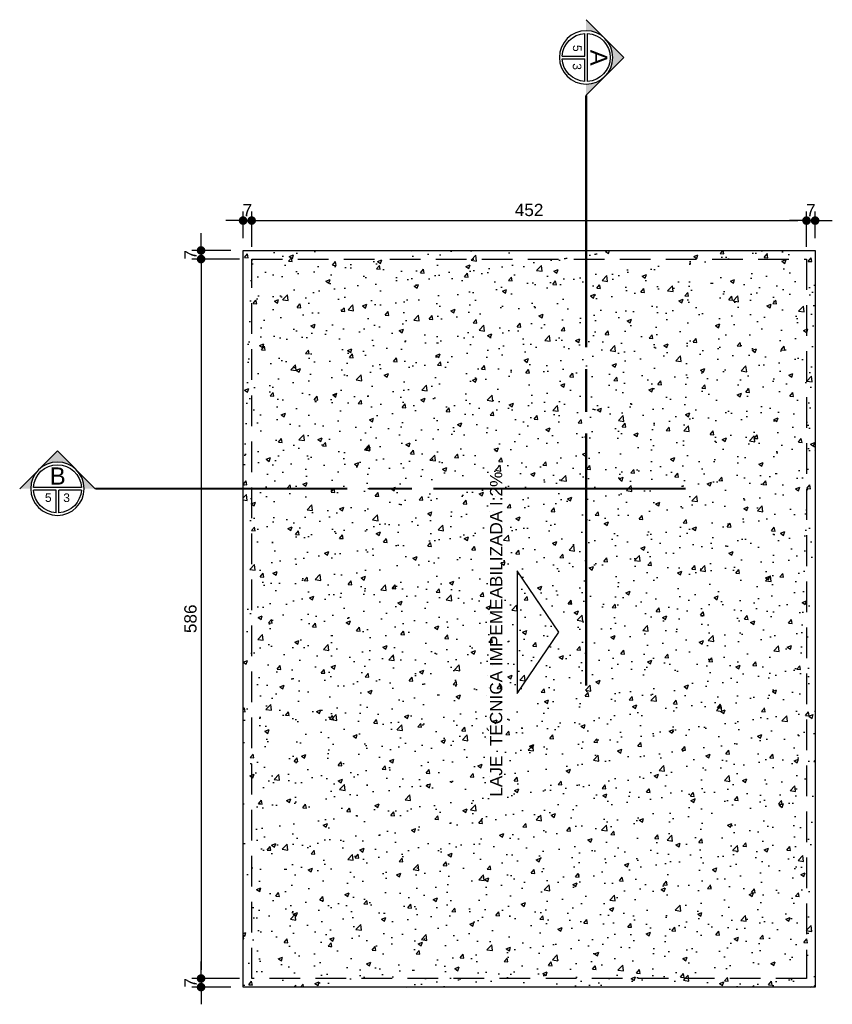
# Model space of a CAD drawing. Header units: metres. Extents: x -44 to 208, y -13 to 238.
# Tile 118 of 154: x 77.92 to 84.54, y 188.97 to 196.99. Entities that reach past the tile are written whole.
import ezdxf
from ezdxf.enums import TextEntityAlignment as Align

# ---------------------------------------------------------------- set-up
doc = ezdxf.new("R2010")
doc.units = ezdxf.units.M
doc.header["$MEASUREMENT"] = 0
doc.linetypes.add('HIDDEN', pattern=[0.375, 0.25, -0.125])
for name, color, linetype in [('CTA-GER', 35, 'Continuous'), ('HTC-PIS', 8, 'Continuous'), ('PRJ-GER', 1, 'HIDDEN'), ('SMB-GER', 9, 'Continuous'), ('TXT-ESP', 40, 'Continuous')]:
    doc.layers.add(name, color=color, linetype=linetype)
doc.layers.add('VIS-V03', color=4, linetype='Continuous', lineweight=25)
doc.styles.add('ARIAL', font='arial.ttf')
doc.styles.add('Griffe', font='arial.ttf')
doc.styles.add('Texto Cota', font='arial.ttf')
doc.dimstyles.new('ARQ-1-50', dxfattribs={"dimscale": 0, "dimtxt": 0.1, "dimasz": 0.07, "dimexe": 0.075, "dimexo": 0.1, "dimgap": 0.035, "dimtad": 1, "dimdec": 0, "dimlfac": 100, "dimzin": 1, "dimdsep": 46, "dimtxsty": 'Texto Cota', "dimblk": 'DOT', "dimcen": 0.1, "dimclrd": 256, "dimclre": 256, "dimclrt": 15, "dimaunit": 1, "dimadec": 0, "dimazin": 0, "dimtfac": 1.8, "dimtdec": 0, "dimtix": 1, "dimtmove": 2, "dimatfit": 1, "dimldrblk": 'DOT', "dimfxl": 1, "dimtolj": 1, "dimtzin": 4, "dimlwd": -1, "dimarcsym": 0})

# ---------------------------------------------------------------- blocks, each defined once
blk = doc.blocks.new('_DOT')
at = {"color": 0, "linetype": 'ByBlock'}
blk.add_line((-0.5, 0), (-1, 0), dxfattribs=at)
at = {"color": 0, "linetype": 'ByBlock', "const_width": 0.5}
blk.add_lwpolyline([(-0.25, 0, 1), (0.25, 0, 1)], format="xyb", close=True, dxfattribs=at)
blk = doc.blocks.new('*D4414')
at = {"layer": 'CTA-GER', "lineweight": -2, "transparency": 16777216}
for p, q in [((79.7402, 195.2141), (79.7402, 195.4324)), ((79.8102, 195.1441), (79.8102, 195.4324))]:
    blk.add_line(p, q, dxfattribs=at)
at = {"layer": 'CTA-GER', "transparency": 16777216}
for p, q in [((79.6702, 195.3574), (79.6002, 195.3574)), ((79.7402, 195.3574), (79.8102, 195.3574)), ((79.8802, 195.3574), (79.9502, 195.3574))]:
    blk.add_line(p, q, dxfattribs=at)
at = {"layer": 'Defpoints', "color": 0, "transparency": 16777216}
for p in [(79.8102, 195.3574), (79.7402, 195.1141), (79.8102, 195.0441)]:
    blk.add_point(p, dxfattribs=at)
at = {"layer": 'CTA-GER', "transparency": 16777216, "xscale": 0.07, "yscale": 0.07, "zscale": 0.07}
blk.add_blockref('_DOT', (79.7402, 195.3574), dxfattribs=at)
at = {"layer": 'CTA-GER', "transparency": 16777216, "xscale": 0.07, "yscale": 0.07, "zscale": 0.07, "rotation": 180}
blk.add_blockref('_DOT', (79.8102, 195.3574), dxfattribs=at)
at = {"layer": 'CTA-GER', "color": 15, "transparency": 16777216, "insert": (79.7752, 195.4424), "char_height": 0.1, "attachment_point": 5, "style": 'Texto Cota'}
blk.add_mtext('\\A1;7', dxfattribs=at)
blk = doc.blocks.new('*D4415')
at = {"layer": 'CTA-GER', "lineweight": -2, "transparency": 16777216}
for p, q in [((79.8102, 195.1441), (79.8102, 195.4324)), ((84.3302, 195.1441), (84.3302, 195.4324))]:
    blk.add_line(p, q, dxfattribs=at)
at = {"layer": 'CTA-GER', "transparency": 16777216}
blk.add_line((79.8802, 195.3574), (84.2602, 195.3574), dxfattribs=at)
at = {"layer": 'Defpoints', "color": 0, "transparency": 16777216}
for p in [(84.3302, 195.3574), (79.8102, 195.0441), (84.3302, 195.0441)]:
    blk.add_point(p, dxfattribs=at)
at = {"layer": 'CTA-GER', "transparency": 16777216, "xscale": 0.07, "yscale": 0.07, "zscale": 0.07, "rotation": 180}
blk.add_blockref('_DOT', (79.8102, 195.3574), dxfattribs=at)
at = {"layer": 'CTA-GER', "transparency": 16777216, "xscale": 0.07, "yscale": 0.07, "zscale": 0.07}
blk.add_blockref('_DOT', (84.3302, 195.3574), dxfattribs=at)
at = {"layer": 'CTA-GER', "color": 15, "transparency": 16777216, "insert": (82.0702, 195.4435), "char_height": 0.1, "attachment_point": 5, "style": 'Texto Cota'}
blk.add_mtext('\\A1;452', dxfattribs=at)
blk = doc.blocks.new('*D4416')
at = {"layer": 'CTA-GER', "lineweight": -2, "transparency": 16777216}
for p, q in [((84.3302, 195.1441), (84.3302, 195.4324)), ((84.4002, 195.2141), (84.4002, 195.4324))]:
    blk.add_line(p, q, dxfattribs=at)
at = {"layer": 'CTA-GER', "transparency": 16777216}
for p, q in [((84.2602, 195.3574), (84.1902, 195.3574)), ((84.3302, 195.3574), (84.4002, 195.3574)), ((84.4702, 195.3574), (84.5402, 195.3574))]:
    blk.add_line(p, q, dxfattribs=at)
at = {"layer": 'Defpoints', "color": 0, "transparency": 16777216}
for p in [(84.4002, 195.3574), (84.3302, 195.0441), (84.4002, 195.1141)]:
    blk.add_point(p, dxfattribs=at)
at = {"layer": 'CTA-GER', "transparency": 16777216, "xscale": 0.07, "yscale": 0.07, "zscale": 0.07}
blk.add_blockref('_DOT', (84.3302, 195.3574), dxfattribs=at)
at = {"layer": 'CTA-GER', "transparency": 16777216, "xscale": 0.07, "yscale": 0.07, "zscale": 0.07, "rotation": 180}
blk.add_blockref('_DOT', (84.4002, 195.3574), dxfattribs=at)
at = {"layer": 'CTA-GER', "color": 15, "transparency": 16777216, "insert": (84.3652, 195.4424), "char_height": 0.1, "attachment_point": 5, "style": 'Texto Cota'}
blk.add_mtext('\\A1;7', dxfattribs=at)
blk = doc.blocks.new('*D4417')
at = {"layer": 'CTA-GER', "transparency": 16777216}
for p, q in [((79.3979, 195.1841), (79.3979, 195.2541)), ((79.3979, 195.1141), (79.3979, 195.0441)), ((79.3979, 194.9741), (79.3979, 194.9041))]:
    blk.add_line(p, q, dxfattribs=at)
at = {"layer": 'CTA-GER', "lineweight": -2, "transparency": 16777216}
for p, q in [((79.6402, 195.1141), (79.3229, 195.1141)), ((79.7102, 195.0441), (79.3229, 195.0441))]:
    blk.add_line(p, q, dxfattribs=at)
at = {"layer": 'Defpoints', "color": 0, "transparency": 16777216}
for p in [(79.3979, 195.0441), (79.7402, 195.1141), (79.8102, 195.0441)]:
    blk.add_point(p, dxfattribs=at)
at = {"layer": 'CTA-GER', "transparency": 16777216, "xscale": 0.07, "yscale": 0.07, "zscale": 0.07}
for p, rotation in [((79.3979, 195.1141), 270), ((79.3979, 195.0441), 90)]:
    blk.add_blockref('_DOT', p, dxfattribs=dict(at, rotation=rotation))
at = {"layer": 'CTA-GER', "color": 15, "transparency": 16777216, "insert": (79.3129, 195.0791), "char_height": 0.1, "attachment_point": 5, "rotation": 90, "style": 'Texto Cota'}
blk.add_mtext('\\A1;7', dxfattribs=at)
blk = doc.blocks.new('*D4418')
at = {"layer": 'CTA-GER', "lineweight": -2, "transparency": 16777216}
for p, q in [((79.7102, 195.0441), (79.3229, 195.0441)), ((79.7102, 189.1841), (79.3229, 189.1841))]:
    blk.add_line(p, q, dxfattribs=at)
at = {"layer": 'CTA-GER', "transparency": 16777216}
blk.add_line((79.3979, 194.9741), (79.3979, 189.2541), dxfattribs=at)
at = {"layer": 'Defpoints', "color": 0, "transparency": 16777216}
for p in [(79.8102, 195.0441), (79.3979, 189.1841), (79.8102, 189.1841)]:
    blk.add_point(p, dxfattribs=at)
at = {"layer": 'CTA-GER', "transparency": 16777216, "xscale": 0.07, "yscale": 0.07, "zscale": 0.07}
for p, rotation in [((79.3979, 195.0441), 90), ((79.3979, 189.1841), 270)]:
    blk.add_blockref('_DOT', p, dxfattribs=dict(at, rotation=rotation))
at = {"layer": 'CTA-GER', "color": 15, "transparency": 16777216, "insert": (79.3119, 192.1141), "char_height": 0.1, "attachment_point": 5, "rotation": 90, "style": 'Texto Cota'}
blk.add_mtext('\\A1;586', dxfattribs=at)
blk = doc.blocks.new('*D4419')
at = {"layer": 'CTA-GER', "transparency": 16777216}
for p, q in [((79.3979, 189.2541), (79.3979, 189.3241)), ((79.3979, 189.1841), (79.3979, 189.1141)), ((79.3979, 189.0441), (79.3979, 188.9741))]:
    blk.add_line(p, q, dxfattribs=at)
at = {"layer": 'CTA-GER', "lineweight": -2, "transparency": 16777216}
for p, q in [((79.7102, 189.1841), (79.3229, 189.1841)), ((79.6402, 189.1141), (79.3229, 189.1141))]:
    blk.add_line(p, q, dxfattribs=at)
at = {"layer": 'Defpoints', "color": 0, "transparency": 16777216}
for p in [(79.3979, 189.1141), (79.7402, 189.1141), (79.8102, 189.1841)]:
    blk.add_point(p, dxfattribs=at)
at = {"layer": 'CTA-GER', "transparency": 16777216, "xscale": 0.07, "yscale": 0.07, "zscale": 0.07}
for p, rotation in [((79.3979, 189.1841), 270), ((79.3979, 189.1141), 90)]:
    blk.add_blockref('_DOT', p, dxfattribs=dict(at, rotation=rotation))
at = {"layer": 'CTA-GER', "color": 15, "transparency": 16777216, "insert": (79.3129, 189.1491), "char_height": 0.1, "attachment_point": 5, "rotation": 90, "style": 'Texto Cota'}
blk.add_mtext('\\A1;7', dxfattribs=at)
blk = doc.blocks.new('Corte dir-cima')
h = blk.add_hatch(color=256)
h.dxf.hatch_style = 1
h.paths.add_polyline_path([(8.189, 0.439), (7.75, 0.879), (7.311, 0.439, -0.414214)])
h = blk.add_hatch(color=256)
h.dxf.hatch_style = 1
h.paths.add_polyline_path([(7.311, 0.439, 0.198912), (7.129, 0), (6.871, 0)])
h = blk.add_hatch(color=256)
h.dxf.hatch_style = 1
h.paths.add_polyline_path([(8.189, 0.439), (8.629, 0), (8.371, 0, 0.198912)])
for p, q in [((6.871, 0), (7.75, 0.879)), ((8.629, 0), (7.75, 0.879)), ((7.192, 0.031), (8.308, 0.031)), ((7.129, -0.031), (7.129, -0.031)), ((7.192, -0.031), (7.719, -0.031)), ((7.719, -0.559), (7.719, -0.031)), ((7.781, -0.031), (8.308, -0.031)), ((7.781, -0.559), (7.781, -0.031))]:
    blk.add_line(p, q)
at = {"const_width": 0.05}
for points in [[(-6.871, 0), (-1, 0)], [(-0.5, 0), (0.5, 0)], [(1, 0), (6.871, 0)]]:
    blk.add_lwpolyline(points, dxfattribs=at)
blk.add_circle((7.75, 0), 0.621)
for start, end in [(3.1847, 176.8153), (183.1847, 266.8153), (273.1847, 356.8153)]:
    blk.add_arc((7.75, 0), 0.559, start, end)
at = {"style": 'Griffe'}
for tag, height, p in [('A', 0.4, (7.75, 0.295)), ('B', 0.2, (7.537, -0.213)), ('C', 0.2, (7.963, -0.213))]:
    blk.add_attdef(tag, text='', height=height, dxfattribs=at).set_placement(p, align=Align.MIDDLE_CENTER)

msp = doc.modelspace()

# ---------------------------------------------------------------- hatches: boundary and pattern name
at = {"layer": 'HTC-PIS'}
h = msp.add_hatch(dxfattribs=at)
h.set_pattern_fill('AR-CONC', color=256, scale=0.05)
h.set_pattern_definition([(50, (0, 0), (0.3586301, -0.03137607), [0.0375, -0.4125]), (355, (0, 0), (-0.06937567, 0.37609607), [0.03, -0.33]), (100.45144, (0.0299, -0.0026), (0.2892544, 0.34472), [0.0318701, -0.35057106]), (46.1842, (0, 0.1), (0.5336207, -0.0827596), [0.05625, -0.61875]), (96.63564, (0.04447, 0.0931), (0.467331, 0.4870593), [0.0478052, -0.5258569]), (351.18416, (0, 0.1), (0.467331, 0.4870593), [0.045, -0.495]), (21, (0.05, 0.075), (0.29845353, -0.20130945), [0.0375, -0.4125]), (326, (0.05, 0.075), (0.12165767, 0.362575), [0.03, -0.33]), (71.45144, (0.07487, 0.05822), (0.4201112, 0.1612656), [0.0318701, -0.35057106]), (37.5, (0, 0), (0.00607993, 0.16644693), [0, -0.326, 0, -0.335, 0, -0.33125]), (7.5, (0, 0), (0.13153477, 0.19720586), [0, -0.191, 0, -0.3185, 0, -0.12625]), (327.5, (-0.1115, 0), (0.26691122, -0.01127744), [0, -0.125, 0, -0.39, 0, -0.5175]), (317.5, (-0.1615, 0), (0.29159308, 0.0500525), [0, -0.1625, 0, -0.259, 0, -0.3675])])
h.paths.add_polyline_path([(79.7402, 195.1141), (84.4002, 195.1141), (84.4002, 189.1141), (79.7402, 189.1141)])

# ---------------------------------------------------------------- linework, layer by layer
at = {"layer": 'PRJ-GER'}
msp.add_lwpolyline([(79.8102, 195.0441), (84.3302, 195.0441), (84.3302, 189.1841), (79.8102, 189.1841)], close=True, dxfattribs=at)
at = {"layer": 'TXT-ESP'}
msp.add_lwpolyline([(81.9732, 191.5052), (82.3137, 192.0052), (81.9732, 192.5052)], close=True, dxfattribs=at)
at = {"layer": 'VIS-V03'}
msp.add_lwpolyline([(79.7402, 195.1141), (84.4002, 195.1141), (84.4002, 189.1141), (79.7402, 189.1141)], close=True, dxfattribs=at)

# ---------------------------------------------------------------- block references
at = {"layer": 'SMB-GER'}
ref = msp.add_blockref('Corte dir-cima', (82.5348, 193.9738), dxfattribs=dict(at, xscale=-0.35, yscale=0.35, zscale=0.35, rotation=270))
ref.add_attrib('A', 'A', dxfattribs={"layer": '0', "height": 0.14, "rotation": 90, "style": 'Griffe', "text_generation_flag": 6}).set_placement((82.6381, 196.6842), align=Align.MIDDLE_CENTER)
ref.add_attrib('B', '3', dxfattribs={"layer": '0', "height": 0.07, "rotation": 90, "style": 'Griffe', "text_generation_flag": 6}).set_placement((82.4611, 196.6116), align=Align.MIDDLE_CENTER)
ref.add_attrib('C', '5', dxfattribs={"layer": '0', "height": 0.07, "rotation": 90, "style": 'Griffe', "text_generation_flag": 6}).set_placement((82.4623, 196.7609), align=Align.MIDDLE_CENTER)
ref = msp.add_blockref('Corte dir-cima', (80.9405, 193.1738), dxfattribs=dict(at, xscale=-0.35, yscale=0.35, zscale=0.35))
ref.add_attrib('A', 'B', dxfattribs={"layer": '0', "height": 0.14, "rotation": 180, "style": 'Griffe', "text_generation_flag": 6}).set_placement((78.23, 193.2771), align=Align.MIDDLE_CENTER)
ref.add_attrib('B', '3', dxfattribs={"layer": '0', "height": 0.07, "rotation": 180, "style": 'Griffe', "text_generation_flag": 6}).set_placement((78.3026, 193.1001), align=Align.MIDDLE_CENTER)
ref.add_attrib('C', '5', dxfattribs={"layer": '0', "height": 0.07, "rotation": 180, "style": 'Griffe', "text_generation_flag": 6}).set_placement((78.1534, 193.1013), align=Align.MIDDLE_CENTER)

# ---------------------------------------------------------------- texts
at = {"layer": 'TXT-ESP', "insert": (81.7513, 193.3121), "char_height": 0.1, "width": 2.974864, "attachment_point": 3, "rotation": 90, "style": 'ARIAL'}
msp.add_mtext('LAJE  TÉCNICA IMPEMEABILIZADA I:2%', dxfattribs=at)

# ---------------------------------------------------------------- dimensions: what is measured, and where the dimension line sits
at = {"layer": 'CTA-GER'}
for base, p1, p2, picture, middle in [((79.8102, 195.3574), (79.7402, 195.1141), (79.8102, 195.0441), '*D4414', (79.7752, 195.4424)), ((84.3302, 195.3574), (79.8102, 195.0441), (84.3302, 195.0441), '*D4415', (82.0702, 195.4435)), ((84.4002, 195.3574), (84.3302, 195.0441), (84.4002, 195.1141), '*D4416', (84.3652, 195.4424))]:
    dim = msp.add_linear_dim(base=base, p1=p1, p2=p2, dimstyle='ARQ-1-50', override={"dimscale": 1}, dxfattribs=at)
    dim.commit()
    dim.dimension.update_dxf_attribs({"geometry": picture, "text_midpoint": middle})
for base, p1, p2, picture, middle in [((79.3979, 195.0441), (79.7402, 195.1141), (79.8102, 195.0441), '*D4417', (79.3129, 195.0791)), ((79.3979, 189.1841), (79.8102, 195.0441), (79.8102, 189.1841), '*D4418', (79.3119, 192.1141)), ((79.3979, 189.1141), (79.8102, 189.1841), (79.7402, 189.1141), '*D4419', (79.3129, 189.1491))]:
    dim = msp.add_linear_dim(base=base, p1=p1, p2=p2, angle=90, dimstyle='ARQ-1-50', override={"dimscale": 1}, dxfattribs=at)
    dim.commit()
    dim.dimension.update_dxf_attribs({"geometry": picture, "text_midpoint": middle})

doc.saveas('drawing.dxf')
